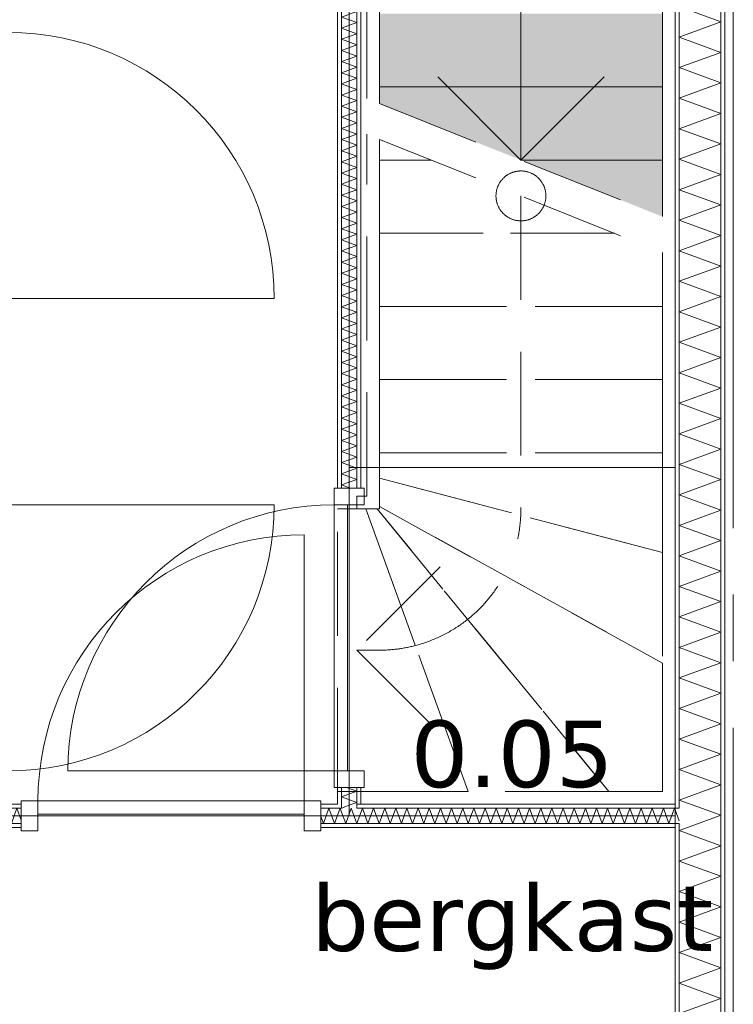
# Model space of a CAD drawing. Header units: millimetres. Extents: x -14925 to 266687, y -3550 to 35834.
# Tile 176 of 244: x 127730 to 129874, y 12319 to 15278. Entities that reach past the tile are written whole.
import ezdxf
from ezdxf.enums import TextEntityAlignment as Align

# ---------------------------------------------------------------- set-up
doc = ezdxf.new("R2010")
doc.units = ezdxf.units.MM
doc.header["$MEASUREMENT"] = 0
doc.linetypes.add('B0204', pattern=[2600, 2000, -200, 200, -200])
doc.linetypes.add('B0701', pattern=[468.239987, 311.999989, -156.239998])
for name, color, linetype in [('24 Trappen', 7, 'Continuous'), ('24 Trappen Afdek-arcering', 7, 'Continuous'), ('A Stramien', 7, 'Continuous'), ('New_22 C Binnenwanden', 7, 'Continuous'), ('New_22 C Binnenwanden Deuren', 7, 'Continuous'), ('New_22 C Binnenwanden Doorsnede-arcering', 7, 'Continuous'), ('New_22 C Binnenwanden Laagscheidingslijnen', 7, 'Continuous'), ('New_Z Gebruiksopp', 7, 'Continuous'), ('New_Z Gebruiksopp Zone omranding', 7, 'Continuous'), ('New_Z Gebruiksopp Zone tekst', 7, 'Continuous'), ('Tekst_dim 1_ 100 .DO', 7, 'Continuous')]:
    doc.layers.add(name, color=color, linetype=linetype)
doc.styles.add('GENERATED_STYLE_1', font='verdana.ttf')
doc.styles.add('GENERATED_STYLE_2', font='verdana.ttf')
doc.dimstyles.new('GENERATED_STYLE__2', dxfattribs={"dimtxt": 400, "dimasz": 380, "dimexe": 0.18, "dimexo": 0.0625, "dimgap": 0, "dimtad": 1, "dimtih": 1, "dimtoh": 1, "dimdec": 0, "dimzin": 0, "dimdsep": 46, "dimtxsty": 'GENERATED_STYLE_2', "dimblk": 'ARROWHEAD_7', "dimblk1": 'ARROWHEAD_7', "dimblk2": 'ARROWHEAD_7', "dimcen": 0.09, "dimse1": 1, "dimse2": 1, "dimclrd": 9, "dimclre": 9, "dimclrt": 9, "dimadec": 1, "dimazin": 0, "dimtfac": 1, "dimtdec": 4, "dimtmove": 0, "dimatfit": 3, "dimfxl": 1, "dimtolj": 1, "dimtzin": 0, "dimarcsym": 0})
pattern_1 = [(270, (120873.91, 0), (100, 0), [])]
pattern_2 = [(0, (120873.91, 0), (0, 100), [])]
pattern_3 = [(90, (120873.91, 0), (-100, 0), [])]

# ---------------------------------------------------------------- blocks, each defined once
blk = doc.blocks.new('bergkast_0.05_150_1', base_point=(129209.4, 13304.3))
at = {"layer": 'New_Z Gebruiksopp Zone tekst', "color": 2, "lineweight": 0}
for tag, style, p in [('DUMMY_941', 'GENERATED_STYLE_1', (129209.4, 13242.2)), ('DUMMY_942', 'GENERATED_STYLE_2', (129209.4, 12745))]:
    blk.add_attdef(tag, text='', height=200, dxfattribs=dict(at, style=style)).set_placement(p, align=Align.TOP_LEFT)
for tag, style, p in [('ROOM_NUMBER', 'GENERATED_STYLE_1', (129209.4, 13171.5)), ('ROOM_NAME', 'GENERATED_STYLE_2', (129209.4, 12679.2))]:
    blk.add_attdef(tag, text='', height=200, dxfattribs=dict(at, style=style)).set_placement(p, align=Align.TOP_CENTER)
blk = doc.blocks.new('Stair_22_1', base_point=(120873.9, 0))
at = {"layer": '24 Trappen Afdek-arcering', "linetype": 'Continuous', "lineweight": 0, "true_color": 0xffffff}
for points in [[(128810.9, 15296.1), (128810.9, 15076.1), (129660.9, 15076.1), (129660.9, 15296.1)], [(128810.9, 15076.1), (128810.9, 15026.1), (129235.9, 14856.1), (129660.9, 14856.1), (129660.9, 15076.1)], [(129235.9, 14856.1), (129660.9, 14686.1), (129660.9, 14856.1)]]:
    blk.add_hatch(color=7, dxfattribs=at).paths.add_polyline_path(points)
at = {"layer": '24 Trappen', "color": 9, "linetype": 'Continuous', "lineweight": 0}
for p, q in [((129698.9, 16296), (129698.9, 14670.9)), ((129660.9, 14686.1), (129660.9, 16258)), ((128810.9, 15408), (128810.9, 15026.1)), ((129235.9, 15408), (129235.9, 14856.1)), ((128772.9, 15041.3), (128772.9, 15370)), ((128810.9, 15076.1), (128810.9, 15296.1)), ((129660.9, 15296.1), (129660.9, 15076.1)), ((128985.9, 15106.1), (129235.9, 14856.1)), ((129235.9, 14856.1), (129485.9, 15106.1)), ((129660.9, 15076.1), (128810.9, 15076.1)), ((128810.9, 15076.1), (129660.9, 15076.1)), ((128810.9, 15026.1), (128810.9, 15076.1)), ((129660.9, 15076.1), (129660.9, 14856.1)), ((129660.9, 14856.1), (129235.9, 14856.1)), ((129235.9, 14856.1), (129660.9, 14856.1)), ((129660.9, 14856.1), (129660.9, 14686.1))]:
    blk.add_line(p, q, dxfattribs=at)
at = {"layer": '24 Trappen', "color": 9, "linetype": 'B0701', "lineweight": 0}
for p, q in [((128810.9, 15026.1), (129660.9, 14686.1)), ((128772.9, 13846), (128772.9, 14933.6)), ((128810.9, 14918.4), (128810.9, 13808)), ((128810.9, 14856.1), (128810.9, 14918.4)), ((128810.9, 14918.4), (129660.9, 14578.4)), ((128966.7, 14856.1), (128810.9, 14856.1)), ((128810.9, 14856.1), (128966.7, 14856.1)), ((128810.9, 14636.1), (128810.9, 14856.1)), ((129235.9, 14748.4), (129235.9, 13808)), ((129516.7, 14636.1), (128810.9, 14636.1)), ((128810.9, 14636.1), (129516.7, 14636.1)), ((128810.9, 14416.1), (128810.9, 14636.1)), ((129660.9, 12958), (129660.9, 14578.4)), ((129660.9, 14578.4), (129660.9, 14416.1)), ((129698.9, 14563.2), (129698.9, 12920)), ((129660.9, 14416.1), (128810.9, 14416.1)), ((128810.9, 14416.1), (129660.9, 14416.1)), ((128810.9, 14196.1), (128810.9, 14416.1)), ((129660.9, 14416.1), (129660.9, 14196.1)), ((129660.9, 14196.1), (128810.9, 14196.1)), ((128810.9, 14196.1), (129660.9, 14196.1)), ((128810.9, 13976.1), (128810.9, 14196.1)), ((129660.9, 14196.1), (129660.9, 13976.1)), ((129660.9, 13976.1), (128810.9, 13976.1)), ((128810.9, 13899.8), (128810.9, 13976.1)), ((128810.9, 13976.1), (129660.9, 13976.1)), ((129660.9, 13976.1), (129660.9, 13676.8)), ((129660.9, 13676.8), (128810.9, 13899.8)), ((128810.9, 13899.8), (129660.9, 13676.8)), ((128810.9, 13815.1), (128810.9, 13899.8)), ((128742.9, 13808), (128742.9, 13846)), ((128742.9, 13846), (128772.9, 13846)), ((128684.9, 12958), (128684.9, 13808)), ((128684.9, 13808), (128742.9, 13808)), ((128810.9, 13808), (128742.9, 13808)), ((128742.9, 13808), (128769.8, 13808)), ((128769.8, 13808), (128803.8, 13808)), ((129076.9, 12958), (128769.8, 13808)), ((128769.8, 13808), (129076.9, 12958)), ((128803.8, 13808), (128810.9, 13808)), ((129500.1, 12958), (128803.8, 13808)), ((128803.8, 13808), (129500.1, 12958)), ((129660.9, 13344.4), (128810.9, 13815.1)), ((128810.9, 13808), (128810.9, 13815.1)), ((128810.9, 13815.1), (129660.9, 13344.4)), ((129660.9, 13676.8), (129660.9, 13344.4)), ((128992.9, 13633), (128742.9, 13383)), ((128810.9, 13383), (128742.9, 13383)), ((128742.9, 13383), (128992.9, 13133)), ((129660.9, 13344.4), (129660.9, 12958)), ((128742.9, 12958), (128684.9, 12958)), ((128742.9, 12920), (128742.9, 12958)), ((128742.9, 12958), (129660.9, 12958)), ((129076.9, 12958), (128742.9, 12958)), ((129500.1, 12958), (129076.9, 12958)), ((129660.9, 12958), (129500.1, 12958)), ((129698.9, 12920), (128742.9, 12920))]:
    blk.add_line(p, q, dxfattribs=at)
for centre, radius, start, end in [((129235.9, 14748.4), 75, 0, 180), ((129235.9, 14748.4), 75, 180, 0), ((128810.9, 13808), 425, 284.6456, 0), ((128810.9, 13808), 425, 270, 284.6456)]:
    blk.add_arc(centre, radius, start, end, dxfattribs=at)
blk = doc.blocks.new('D1 bl 26[122]_1', base_point=(120873.9, 0))
at = {"layer": 'New_22 C Binnenwanden Deuren', "color": 7, "linetype": 'Continuous', "lineweight": 0}
for p, q in [((127604.9, 15290), (127604.9, 15240)), ((127694.9, 15290), (127604.9, 15290)), ((127614.9, 15290), (127626.9, 15290)), ((127626.9, 15290), (127672.9, 15290)), ((127672.9, 15290), (127684.9, 15290)), ((127694.9, 15240), (127694.9, 15290)), ((127604.9, 15240), (127694.9, 15240)), ((127654.9, 14440), (127654.9, 15240)), ((127654.9, 15240), (127694.9, 15240)), ((127694.9, 15240), (127694.9, 14440)), ((127694.9, 14440), (127604.9, 14440)), ((127604.9, 14440), (127604.9, 14390)), ((127694.9, 14440), (127654.9, 14440)), ((127694.9, 14440), (128494.9, 14440)), ((127694.9, 14390), (127694.9, 14440)), ((127604.9, 14390), (127694.9, 14390)), ((127614.9, 14390), (127626.9, 14390)), ((127626.9, 14390), (127672.9, 14390)), ((127672.9, 14390), (127684.9, 14390))]:
    blk.add_line(p, q, dxfattribs=at)
blk.add_arc((127694.9, 14440), 800, 0, 90, dxfattribs=at)
blk = doc.blocks.new('D1 bl 26[123]_1', base_point=(120873.9, 0))
at = {"layer": 'New_22 C Binnenwanden Deuren', "color": 7, "linetype": 'Continuous', "lineweight": 0}
for p, q in [((127604.9, 13820), (127604.9, 13870)), ((127604.9, 13870), (127694.9, 13870)), ((127614.9, 13870), (127626.9, 13870)), ((127626.9, 13870), (127672.9, 13870)), ((127672.9, 13870), (127684.9, 13870)), ((127694.9, 13870), (127694.9, 13820)), ((127694.9, 13820), (127604.9, 13820)), ((127694.9, 13820), (127654.9, 13820)), ((127654.9, 13820), (127654.9, 13020)), ((127694.9, 13820), (128494.9, 13820)), ((127694.9, 13020), (127694.9, 13820)), ((127604.9, 12970), (127604.9, 13020)), ((127604.9, 13020), (127694.9, 13020)), ((127654.9, 13020), (127694.9, 13020)), ((127694.9, 13020), (127694.9, 12970)), ((127694.9, 12970), (127604.9, 12970)), ((127614.9, 12970), (127626.9, 12970)), ((127626.9, 12970), (127672.9, 12970)), ((127672.9, 12970), (127684.9, 12970))]:
    blk.add_line(p, q, dxfattribs=at)
blk.add_arc((127694.9, 13820), 800, 270, 0, dxfattribs=at)
blk = doc.blocks.new('Wall_361_1', base_point=(127649.9, 17600))
at = {"layer": 'New_22 C Binnenwanden Deuren', "color": 7, "linetype": 'Continuous', "lineweight": 0}
for name in ['D1 bl 26[122]_1', 'D1 bl 26[123]_1']:
    blk.add_blockref(name, (120873.9, 0), dxfattribs=at)
blk = doc.blocks.new('*X2474', base_point=(120873.9, 0))
at = {"layer": 'New_22 C Binnenwanden Doorsnede-arcering', "color": 7, "linetype": 'Continuous', "lineweight": 0}
for p, q in [((129710.9, 15317.3), (129836.9, 15271.5)), ((129710.9, 15225.6), (129836.9, 15271.5)), ((129710.9, 15225.6), (129836.9, 15179.7)), ((129710.9, 15133.9), (129836.9, 15179.7)), ((129710.9, 15133.9), (129836.9, 15088)), ((129710.9, 15042.2), (129836.9, 15088)), ((129710.9, 15042.2), (129836.9, 14996.3)), ((129710.9, 14950.4), (129836.9, 14996.3)), ((129710.9, 14950.4), (129836.9, 14904.6)), ((129710.9, 14858.7), (129836.9, 14904.6)), ((129710.9, 14858.7), (129836.9, 14812.9)), ((129710.9, 14767), (129836.9, 14812.9)), ((129710.9, 14767), (129836.9, 14721.1)), ((129710.9, 14675.3), (129836.9, 14721.1)), ((129710.9, 14675.3), (129836.9, 14629.4)), ((129710.9, 14583.6), (129836.9, 14629.4)), ((129710.9, 14583.6), (129836.9, 14537.7)), ((129710.9, 14491.8), (129836.9, 14537.7)), ((129710.9, 14491.8), (129836.9, 14446)), ((129710.9, 14400.1), (129836.9, 14446)), ((129710.9, 14400.1), (129836.9, 14354.3)), ((129710.9, 14308.4), (129836.9, 14354.3)), ((129710.9, 14308.4), (129836.9, 14262.5)), ((129710.9, 14216.7), (129836.9, 14262.5)), ((129710.9, 14216.7), (129836.9, 14170.8)), ((129710.9, 14125), (129836.9, 14170.8)), ((129710.9, 14125), (129836.9, 14079.1)), ((129710.9, 14033.2), (129836.9, 14079.1)), ((129710.9, 14033.2), (129836.9, 13987.4)), ((129710.9, 13941.5), (129836.9, 13987.4)), ((129710.9, 13941.5), (129836.9, 13895.7)), ((129710.9, 13849.8), (129836.9, 13895.7)), ((129710.9, 13849.8), (129836.9, 13803.9)), ((129710.9, 13758.1), (129836.9, 13803.9)), ((129710.9, 13758.1), (129836.9, 13712.2)), ((129710.9, 13666.4), (129836.9, 13712.2)), ((129710.9, 13666.4), (129836.9, 13620.5)), ((129710.9, 13574.6), (129836.9, 13620.5)), ((129710.9, 13574.6), (129836.9, 13528.8)), ((129710.9, 13482.9), (129836.9, 13528.8)), ((129710.9, 13482.9), (129836.9, 13437.1)), ((129710.9, 13391.2), (129836.9, 13437.1)), ((129710.9, 13391.2), (129836.9, 13345.3)), ((129710.9, 13299.5), (129836.9, 13345.3)), ((129710.9, 13299.5), (129836.9, 13253.6)), ((129710.9, 13207.8), (129836.9, 13253.6)), ((129710.9, 13207.8), (129836.9, 13161.9)), ((129710.9, 13116), (129836.9, 13161.9)), ((129710.9, 13116), (129836.9, 13070.2)), ((129710.9, 13024.3), (129836.9, 13070.2)), ((129710.9, 13024.3), (129836.9, 12978.5)), ((129710.9, 12932.6), (129836.9, 12978.5)), ((129710.9, 12932.6), (129778.5, 12908))]:
    blk.add_line(p, q, dxfattribs=at)
blk = doc.blocks.new('*X2475', base_point=(120873.9, 0))
at = {"layer": 'New_22 C Binnenwanden Doorsnede-arcering', "color": 7, "linetype": 'Continuous', "lineweight": 0}
for p in [(129778.5, 12908), (129769, 12862)]:
    blk.add_line(p, (129836.9, 12886.7), dxfattribs=at)
blk = doc.blocks.new('*X2476', base_point=(120873.9, 0))
at = {"layer": 'New_22 C Binnenwanden Doorsnede-arcering', "color": 7, "linetype": 'Continuous', "lineweight": 0}
for p, q in [((129710.9, 12840.9), (129769, 12862)), ((129710.9, 12840.9), (129836.9, 12795)), ((129710.9, 12749.1), (129836.9, 12795)), ((129710.9, 12749.1), (129836.9, 12703.3)), ((129710.9, 12657.4), (129836.9, 12703.3)), ((129710.9, 12657.4), (129836.9, 12611.6)), ((129710.9, 12565.7), (129836.9, 12611.6)), ((129710.9, 12565.7), (129836.9, 12519.8)), ((129710.9, 12474), (129836.9, 12519.8)), ((129710.9, 12474), (129836.9, 12428.1)), ((129710.9, 12382.3), (129836.9, 12428.1)), ((129710.9, 12382.3), (129836.9, 12336.4)), ((129710.9, 12290.5), (129836.9, 12336.4)), ((129710.9, 12290.5), (129836.9, 12244.7)), ((129710.9, 12198.8), (129836.9, 12244.7)), ((129710.9, 12198.8), (129836.9, 12153)), ((129710.9, 12107.1), (129836.9, 12153)), ((129710.9, 12107.1), (129836.9, 12061.2)), ((129710.9, 12015.4), (129836.9, 12061.2)), ((129710.9, 12015.4), (129836.9, 11969.5)), ((129710.9, 11923.7), (129836.9, 11969.5)), ((129710.9, 11923.7), (129836.9, 11877.8)), ((129710.9, 11831.9), (129836.9, 11877.8)), ((129710.9, 11831.9), (129836.9, 11786.1)), ((129710.9, 11740.2), (129836.9, 11786.1)), ((129710.9, 11740.2), (129836.9, 11694.4)), ((129710.9, 11648.5), (129836.9, 11694.4)), ((129710.9, 11648.5), (129836.9, 11602.6)), ((129710.9, 11556.8), (129836.9, 11602.6)), ((129710.9, 11556.8), (129836.9, 11510.9)), ((129710.9, 11465.1), (129836.9, 11510.9)), ((129710.9, 11465.1), (129836.9, 11419.2)), ((129710.9, 11373.3), (129836.9, 11419.2)), ((129710.9, 11373.3), (129836.9, 11327.5)), ((129710.9, 11281.6), (129836.9, 11327.5)), ((129710.9, 11281.6), (129836.9, 11235.8)), ((129710.9, 11189.9), (129836.9, 11235.8)), ((129710.9, 11189.9), (129836.9, 11144)), ((129779.1, 11123), (129836.9, 11144))]:
    blk.add_line(p, q, dxfattribs=at)
blk = doc.blocks.new('Wall_367_1', base_point=(129698.9, 17600))
at = {"layer": 'New_22 C Binnenwanden Doorsnede-arcering', "linetype": 'Continuous', "lineweight": 0, "true_color": 0x000000}
h = blk.add_hatch(dxfattribs=at)
h.set_pattern_fill('325_Houtachtig_plaatmate_E0', color=18, style=0, pattern_type=2)
h.set_pattern_definition(pattern_1)
h.paths.add_polyline_path([(129848.9, 10827), (129848.9, 17923), (129836.9, 17923), (129836.9, 10827)])
h = blk.add_hatch(dxfattribs=at)
h.set_pattern_fill('325_Houtachtig_plaatmate_E0', color=18, style=0, pattern_type=2)
h.set_pattern_definition(pattern_1)
h.paths.add_polyline_path([(129710.9, 12920), (129710.9, 16296), (129698.9, 16296), (129698.9, 12920)])
h = blk.add_hatch(dxfattribs=at)
h.set_pattern_fill('325_Houtachtig_plaatmate_E0', color=18, style=0, pattern_type=2)
h.set_pattern_definition(pattern_1)
h.paths.add_polyline_path([(129710.9, 12908), (129710.9, 12920), (129698.9, 12920), (129698.9, 12908)])
h = blk.add_hatch(dxfattribs=at)
h.set_pattern_fill('325_Houtachtig_plaatmate_E0', color=18, style=0, pattern_type=2)
h.set_pattern_definition(pattern_1)
h.paths.add_polyline_path([(129710.9, 12850), (129710.9, 12862), (129698.9, 12862), (129698.9, 12850)])
h = blk.add_hatch(dxfattribs=at)
h.set_pattern_fill('325_Houtachtig_plaatmate_E0', color=18, style=0, pattern_type=2)
h.set_pattern_definition(pattern_1)
h.paths.add_polyline_path([(129710.9, 11138), (129710.9, 12850), (129698.9, 12850), (129698.9, 11150), (129703.4, 11138)])
at = {"layer": 'New_22 C Binnenwanden', "color": 1, "linetype": 'Continuous', "lineweight": 0, "flags": 128}
for points in [[(129848.9, 10827), (129848.9, 17923)], [(129698.9, 16296), (129698.9, 12920)], [(129698.9, 12850), (129698.9, 11150)]]:
    blk.add_lwpolyline(points, dxfattribs=at)
at = {"layer": 'New_22 C Binnenwanden Laagscheidingslijnen', "color": 1, "linetype": 'Continuous', "lineweight": 0}
for p, q in [((129836.9, 17627), (129836.9, 11123)), ((129710.9, 16308), (129710.9, 12908)), ((129710.9, 12908), (129698.9, 12908)), ((129698.9, 12862), (129710.9, 12862)), ((129710.9, 12862), (129710.9, 11138))]:
    blk.add_line(p, q, dxfattribs=at)
at = {"layer": 'New_22 C Binnenwanden', "color": 1, "lineweight": 0}
for name in ['*X2474', '*X2475', '*X2476']:
    blk.add_blockref(name, (120873.9, 0), dxfattribs=at)
blk = doc.blocks.new('*X2610', base_point=(120873.9, 0))
at = {"layer": 'New_22 C Binnenwanden Doorsnede-arcering', "color": 7, "linetype": 'Continuous', "lineweight": 0}
blk.add_line((129710.9, 12870.5), (129698.9, 12903.5), dxfattribs=at)
blk = doc.blocks.new('*X2615', base_point=(120873.9, 0))
at = {"layer": 'New_22 C Binnenwanden Doorsnede-arcering', "color": 7, "linetype": 'Continuous', "lineweight": 0}
for p, q in [((127672.9, 12866.1), (127688.2, 12908)), ((127704.9, 12862), (127688.2, 12908)), ((127704.9, 12862), (127721.6, 12908)), ((127734.9, 12871.6), (127721.6, 12908))]:
    blk.add_line(p, q, dxfattribs=at)
blk = doc.blocks.new('*X2616', base_point=(120873.9, 0))
at = {"layer": 'New_22 C Binnenwanden Doorsnede-arcering', "color": 7, "linetype": 'Continuous', "lineweight": 0}
for p, q in [((128642.5, 12862), (128659.2, 12908)), ((128676, 12862), (128659.2, 12908)), ((128676, 12862), (128692.7, 12908)), ((128696.9, 12896.5), (128692.7, 12908)), ((128642.5, 12862), (128634.9, 12882.8))]:
    blk.add_line(p, q, dxfattribs=at)
blk = doc.blocks.new('*X2617', base_point=(120873.9, 0))
at = {"layer": 'New_22 C Binnenwanden Doorsnede-arcering', "color": 7, "linetype": 'Continuous', "lineweight": 0}
for p, q in [((128709.5, 12862), (128726.2, 12908)), ((128742.9, 12862.1), (128726.2, 12908)), ((128709.5, 12862), (128696.9, 12896.5))]:
    blk.add_line(p, q, dxfattribs=at)
blk = doc.blocks.new('*X2618', base_point=(120873.9, 0))
at = {"layer": 'New_22 C Binnenwanden Doorsnede-arcering', "color": 7, "linetype": 'Continuous', "lineweight": 0}
for p, q in [((128742.9, 12862), (128759.7, 12908)), ((128776.4, 12862), (128759.7, 12908)), ((128776.4, 12862), (128793.2, 12908)), ((128809.9, 12862), (128793.2, 12908)), ((128809.9, 12862), (128826.7, 12908)), ((128843.4, 12862), (128826.7, 12908)), ((128843.4, 12862), (128860.1, 12908)), ((128876.9, 12862), (128860.1, 12908)), ((128876.9, 12862), (128893.6, 12908)), ((128910.4, 12862), (128893.6, 12908)), ((128910.4, 12862), (128927.1, 12908)), ((128943.9, 12862), (128927.1, 12908)), ((128943.9, 12862), (128960.6, 12908)), ((128977.3, 12862), (128960.6, 12908)), ((128977.3, 12862), (128994.1, 12908)), ((129010.8, 12862), (128994.1, 12908)), ((129010.8, 12862), (129027.6, 12908)), ((129044.3, 12862), (129027.6, 12908)), ((129044.3, 12862), (129061.1, 12908)), ((129077.8, 12862), (129061.1, 12908)), ((129077.8, 12862), (129094.5, 12908)), ((129111.3, 12862), (129094.5, 12908)), ((129111.3, 12862), (129128, 12908)), ((129144.8, 12862), (129128, 12908)), ((129144.8, 12862), (129161.5, 12908)), ((129178.3, 12862), (129161.5, 12908)), ((129178.3, 12862), (129195, 12908)), ((129211.7, 12862), (129195, 12908)), ((129211.7, 12862), (129228.5, 12908)), ((129245.2, 12862), (129228.5, 12908)), ((129245.2, 12862), (129262, 12908)), ((129278.7, 12862), (129262, 12908)), ((129278.7, 12862), (129295.5, 12908)), ((129312.2, 12862), (129295.5, 12908)), ((129312.2, 12862), (129328.9, 12908)), ((129345.7, 12862), (129328.9, 12908)), ((129345.7, 12862), (129362.4, 12908)), ((129379.2, 12862), (129362.4, 12908)), ((129379.2, 12862), (129395.9, 12908)), ((129412.7, 12862), (129395.9, 12908)), ((129412.7, 12862), (129429.4, 12908)), ((129446.1, 12862), (129429.4, 12908)), ((129446.1, 12862), (129462.9, 12908)), ((129479.6, 12862), (129462.9, 12908)), ((129479.6, 12862), (129496.4, 12908)), ((129513.1, 12862), (129496.4, 12908)), ((129513.1, 12862), (129529.8, 12908)), ((129546.6, 12862), (129529.8, 12908)), ((129546.6, 12862), (129563.3, 12908)), ((129580.1, 12862), (129563.3, 12908)), ((129580.1, 12862), (129596.8, 12908)), ((129613.6, 12862), (129596.8, 12908)), ((129613.6, 12862), (129630.3, 12908)), ((129647, 12862), (129630.3, 12908)), ((129647, 12862), (129663.8, 12908)), ((129680.5, 12862), (129663.8, 12908)), ((129680.5, 12862), (129697.3, 12908)), ((129698.9, 12903.5), (129697.3, 12908)), ((128742.9, 12862), (128742.9, 12862.1))]:
    blk.add_line(p, q, dxfattribs=at)
blk = doc.blocks.new('D1 bl 26[139]_1', base_point=(120873.9, 0))
at = {"layer": 'New_22 C Binnenwanden Deuren', "color": 7, "linetype": 'Continuous', "lineweight": 0}
for p, q in [((128584.9, 12930), (128584.9, 13730)), ((127784.9, 12930), (127734.9, 12930)), ((127734.9, 12930), (127734.9, 12840)), ((127734.9, 12920), (127734.9, 12908)), ((127734.9, 12908), (127734.9, 12862)), ((127784.9, 12840), (127784.9, 12930)), ((127784.9, 12930), (128584.9, 12930)), ((127784.9, 12890), (127784.9, 12930)), ((128634.9, 12930), (128584.9, 12930)), ((128584.9, 12930), (128584.9, 12840)), ((128584.9, 12930), (128584.9, 12890)), ((128634.9, 12840), (128634.9, 12930)), ((128634.9, 12920), (128634.9, 12908)), ((128634.9, 12908), (128634.9, 12862)), ((128584.9, 12890), (127784.9, 12890)), ((127734.9, 12862), (127734.9, 12850)), ((128634.9, 12862), (128634.9, 12850)), ((127734.9, 12840), (127784.9, 12840)), ((128584.9, 12840), (128634.9, 12840))]:
    blk.add_line(p, q, dxfattribs=at)
blk.add_arc((128584.9, 12930), 800, 90, 180, dxfattribs=at)
blk = doc.blocks.new('Wall_392_1', base_point=(125548.9, 12885))
at = {"layer": 'New_22 C Binnenwanden Doorsnede-arcering', "linetype": 'Continuous', "lineweight": 0, "true_color": 0x000000}
h = blk.add_hatch(dxfattribs=at)
h.set_pattern_fill('325_Houtachtig_plaatmate_E0', color=18, style=0, pattern_type=2)
h.set_pattern_definition(pattern_2)
h.paths.add_polyline_path([(127684.9, 12920), (127684.9, 12908), (127734.9, 12908), (127734.9, 12920)])
h = blk.add_hatch(dxfattribs=at)
h.set_pattern_fill('325_Houtachtig_plaatmate_E0', color=18, style=0, pattern_type=2)
h.set_pattern_definition(pattern_2)
h.paths.add_polyline_path([(128634.9, 12908), (128684.9, 12908), (128684.9, 12920), (128634.9, 12920)])
h = blk.add_hatch(dxfattribs=at)
h.set_pattern_fill('325_Houtachtig_plaatmate_E0', color=18, style=0, pattern_type=2)
h.set_pattern_definition(pattern_2)
h.paths.add_polyline_path([(128696.9, 12920), (128684.9, 12920), (128684.9, 12908), (128696.9, 12908)])
h = blk.add_hatch(dxfattribs=at)
h.set_pattern_fill('325_Houtachtig_plaatmate_E0', color=18, style=0, pattern_type=2)
h.set_pattern_definition(pattern_2)
h.paths.add_polyline_path([(128754.9, 12920), (128742.9, 12920), (128742.9, 12908), (128754.9, 12908)])
h = blk.add_hatch(dxfattribs=at)
h.set_pattern_fill('325_Houtachtig_plaatmate_E0', color=18, style=0, pattern_type=2)
h.set_pattern_definition(pattern_2)
h.paths.add_polyline_path([(128754.9, 12908), (129698.9, 12908), (129698.9, 12920), (128754.9, 12920)])
h = blk.add_hatch(dxfattribs=at)
h.set_pattern_fill('325_Houtachtig_plaatmate_E0', color=18, style=0, pattern_type=2)
h.set_pattern_definition(pattern_2)
h.paths.add_polyline_path([(127734.9, 12862), (125548.9, 12862), (125548.9, 12850), (127734.9, 12850)])
h = blk.add_hatch(dxfattribs=at)
h.set_pattern_fill('325_Houtachtig_plaatmate_E0', color=18, style=0, pattern_type=2)
h.set_pattern_definition(pattern_2)
h.paths.add_polyline_path([(129698.9, 12862), (128634.9, 12862), (128634.9, 12850), (129698.9, 12850)])
at = {"layer": 'New_22 C Binnenwanden', "color": 1, "linetype": 'Continuous', "lineweight": 0}
for p, q in [((127734.9, 12920), (127734.9, 12908)), ((127734.9, 12908), (127734.9, 12862)), ((128634.9, 12920), (128634.9, 12908)), ((128634.9, 12908), (128634.9, 12862)), ((127734.9, 12862), (127734.9, 12850)), ((128634.9, 12862), (128634.9, 12850))]:
    blk.add_line(p, q, dxfattribs=at)
at = {"layer": 'New_22 C Binnenwanden', "color": 1, "linetype": 'Continuous', "lineweight": 0, "flags": 128}
for points in [[(127734.9, 12920), (127684.9, 12920)], [(128684.9, 12920), (128634.9, 12920)], [(129698.9, 12920), (128754.9, 12920)], [(125548.9, 12850), (127734.9, 12850)], [(128634.9, 12850), (129698.9, 12850)]]:
    blk.add_lwpolyline(points, dxfattribs=at)
at = {"layer": 'New_22 C Binnenwanden Laagscheidingslijnen', "color": 1, "linetype": 'Continuous', "lineweight": 0}
for p, q in [((127684.9, 12908), (127734.9, 12908)), ((128634.9, 12908), (128684.9, 12908)), ((128684.9, 12908), (128696.9, 12908)), ((128696.9, 12920), (128696.9, 12908)), ((128742.9, 12908), (128742.9, 12920)), ((128742.9, 12908), (128754.9, 12908)), ((128754.9, 12908), (129698.9, 12908)), ((129710.9, 12908), (129698.9, 12908)), ((127672.9, 12862), (127734.9, 12862)), ((128634.9, 12862), (128696.9, 12862)), ((128696.9, 12862), (128742.9, 12862)), ((128742.9, 12862), (129698.9, 12862)), ((129698.9, 12862), (129710.9, 12862))]:
    blk.add_line(p, q, dxfattribs=at)
at = {"layer": 'New_22 C Binnenwanden', "color": 1, "lineweight": 0}
for name in ['*X2615', '*X2616', '*X2617', '*X2618', '*X2610']:
    blk.add_blockref(name, (120873.9, 0), dxfattribs=at)
at = {"layer": 'New_22 C Binnenwanden Deuren', "color": 7, "linetype": 'Continuous', "lineweight": 0}
blk.add_blockref('D1 bl 26[139]_1', (120873.9, 0), dxfattribs=at)
blk = doc.blocks.new('*X2621', base_point=(120873.9, 0))
at = {"layer": 'New_22 C Binnenwanden Doorsnede-arcering', "color": 7, "linetype": 'Continuous', "lineweight": 0}
for p in [(128728.3, 12920), (128698.5, 12908)]:
    blk.add_line(p, (128696.9, 12908.6), dxfattribs=at)
blk = doc.blocks.new('*X2622', base_point=(120873.9, 0))
at = {"layer": 'New_22 C Binnenwanden Doorsnede-arcering', "color": 7, "linetype": 'Continuous', "lineweight": 0}
for p, q in [((128742.9, 12958.8), (128712.1, 12970)), ((128742.9, 12958.8), (128696.9, 12942.1)), ((128742.9, 12925.3), (128696.9, 12942.1)), ((128742.9, 12925.3), (128728.3, 12920))]:
    blk.add_line(p, q, dxfattribs=at)
blk = doc.blocks.new('*X2623', base_point=(120873.9, 0))
at = {"layer": 'New_22 C Binnenwanden Doorsnede-arcering', "color": 7, "linetype": 'Continuous', "lineweight": 0}
for p, q in [((128742.9, 15369.7), (128696.9, 15353)), ((128742.9, 15369.7), (128742.2, 15370)), ((128742.9, 15336.2), (128696.9, 15353)), ((128742.9, 15336.2), (128696.9, 15319.5)), ((128742.9, 15302.8), (128696.9, 15319.5)), ((128742.9, 15302.8), (128696.9, 15286)), ((128742.9, 15269.3), (128696.9, 15286)), ((128742.9, 15269.3), (128696.9, 15252.5)), ((128742.9, 15235.8), (128696.9, 15252.5)), ((128742.9, 15235.8), (128696.9, 15219.1)), ((128742.9, 15202.3), (128696.9, 15219.1)), ((128742.9, 15202.3), (128696.9, 15185.6)), ((128742.9, 15168.8), (128696.9, 15185.6)), ((128742.9, 15168.8), (128696.9, 15152.1)), ((128742.9, 15135.3), (128696.9, 15152.1)), ((128742.9, 15135.3), (128696.9, 15118.6)), ((128742.9, 15101.9), (128696.9, 15118.6)), ((128742.9, 15101.9), (128696.9, 15085.1)), ((128742.9, 15068.4), (128696.9, 15085.1)), ((128742.9, 15068.4), (128696.9, 15051.6)), ((128742.9, 15034.9), (128696.9, 15051.6)), ((128742.9, 15034.9), (128696.9, 15018.1)), ((128742.9, 15001.4), (128696.9, 15018.1)), ((128742.9, 15001.4), (128696.9, 14984.7)), ((128742.9, 14967.9), (128696.9, 14984.7)), ((128742.9, 14967.9), (128696.9, 14951.2)), ((128742.9, 14934.4), (128696.9, 14951.2)), ((128742.9, 14934.4), (128696.9, 14917.7)), ((128742.9, 14900.9), (128696.9, 14917.7)), ((128742.9, 14900.9), (128696.9, 14884.2)), ((128742.9, 14867.5), (128696.9, 14884.2)), ((128742.9, 14867.5), (128696.9, 14850.7)), ((128742.9, 14834), (128696.9, 14850.7)), ((128742.9, 14834), (128696.9, 14817.2)), ((128742.9, 14800.5), (128696.9, 14817.2)), ((128742.9, 14800.5), (128696.9, 14783.7)), ((128742.9, 14767), (128696.9, 14783.7)), ((128742.9, 14767), (128696.9, 14750.3)), ((128742.9, 14733.5), (128696.9, 14750.3)), ((128742.9, 14733.5), (128696.9, 14716.8)), ((128742.9, 14700), (128696.9, 14716.8)), ((128742.9, 14700), (128696.9, 14683.3)), ((128742.9, 14666.5), (128696.9, 14683.3)), ((128742.9, 14666.5), (128696.9, 14649.8)), ((128742.9, 14633.1), (128696.9, 14649.8)), ((128742.9, 14633.1), (128696.9, 14616.3)), ((128742.9, 14599.6), (128696.9, 14616.3)), ((128742.9, 14599.6), (128696.9, 14582.8)), ((128742.9, 14566.1), (128696.9, 14582.8)), ((128742.9, 14566.1), (128696.9, 14549.3)), ((128742.9, 14532.6), (128696.9, 14549.3)), ((128742.9, 14532.6), (128696.9, 14515.9)), ((128742.9, 14499.1), (128696.9, 14515.9)), ((128742.9, 14499.1), (128696.9, 14482.4)), ((128742.9, 14465.6), (128696.9, 14482.4)), ((128742.9, 14465.6), (128696.9, 14448.9)), ((128742.9, 14432.1), (128696.9, 14448.9)), ((128742.9, 14432.1), (128696.9, 14415.4)), ((128742.9, 14398.7), (128696.9, 14415.4)), ((128742.9, 14398.7), (128696.9, 14381.9)), ((128742.9, 14365.2), (128696.9, 14381.9)), ((128742.9, 14365.2), (128696.9, 14348.4)), ((128742.9, 14331.7), (128696.9, 14348.4)), ((128742.9, 14331.7), (128696.9, 14314.9)), ((128742.9, 14298.2), (128696.9, 14314.9)), ((128742.9, 14298.2), (128696.9, 14281.5)), ((128742.9, 14264.7), (128696.9, 14281.5)), ((128742.9, 14264.7), (128696.9, 14248)), ((128742.9, 14231.2), (128696.9, 14248)), ((128742.9, 14231.2), (128696.9, 14214.5)), ((128742.9, 14197.8), (128696.9, 14214.5)), ((128742.9, 14197.8), (128696.9, 14181)), ((128742.9, 14164.3), (128696.9, 14181)), ((128742.9, 14164.3), (128696.9, 14147.5)), ((128742.9, 14130.8), (128696.9, 14147.5)), ((128742.9, 14130.8), (128696.9, 14114)), ((128742.9, 14097.3), (128696.9, 14114)), ((128742.9, 14097.3), (128696.9, 14080.6)), ((128742.9, 14063.8), (128696.9, 14080.6)), ((128742.9, 14063.8), (128696.9, 14047.1)), ((128742.9, 14030.3), (128696.9, 14047.1)), ((128742.9, 14030.3), (128696.9, 14013.6)), ((128742.9, 13996.8), (128696.9, 14013.6)), ((128742.9, 13996.8), (128696.9, 13980.1)), ((128742.9, 13963.4), (128696.9, 13980.1)), ((128742.9, 13963.4), (128696.9, 13946.6)), ((128742.9, 13929.9), (128696.9, 13946.6)), ((128742.9, 13929.9), (128696.9, 13913.1)), ((128742.9, 13896.4), (128696.9, 13913.1)), ((128742.9, 13896.4), (128696.9, 13879.6)), ((128723.4, 13870), (128696.9, 13879.6))]:
    blk.add_line(p, q, dxfattribs=at)
blk = doc.blocks.new('D1 bl 26[140]_1', base_point=(120873.9, 0))
at = {"layer": 'New_22 C Binnenwanden Deuren', "color": 7, "linetype": 'Continuous', "lineweight": 0}
for p, q in [((128674.9, 13820), (128674.9, 13870)), ((128674.9, 13870), (128764.9, 13870)), ((128684.9, 13870), (128696.9, 13870)), ((128696.9, 13870), (128742.9, 13870)), ((128742.9, 13870), (128754.9, 13870)), ((128764.9, 13870), (128764.9, 13820)), ((128764.9, 13820), (128674.9, 13820)), ((128674.9, 13820), (128674.9, 13020)), ((128714.9, 13820), (128674.9, 13820)), ((128714.9, 13020), (128714.9, 13820)), ((128674.9, 13020), (127874.9, 13020)), ((128674.9, 12970), (128674.9, 13020)), ((128674.9, 13020), (128764.9, 13020)), ((128674.9, 13020), (128714.9, 13020)), ((128764.9, 13020), (128764.9, 12970)), ((128764.9, 12970), (128674.9, 12970)), ((128684.9, 12970), (128696.9, 12970)), ((128696.9, 12970), (128742.9, 12970)), ((128742.9, 12970), (128754.9, 12970))]:
    blk.add_line(p, q, dxfattribs=at)
blk.add_arc((128674.9, 13020), 800, 90, 180, dxfattribs=at)
blk = doc.blocks.new('Wall_393_1', base_point=(128719.9, 12885))
at = {"layer": 'New_22 C Binnenwanden Doorsnede-arcering', "linetype": 'Continuous', "lineweight": 0, "true_color": 0x000000}
h = blk.add_hatch(dxfattribs=at)
h.set_pattern_fill('325_Houtachtig_plaatmate_E0', color=18, style=0, pattern_type=2)
h.set_pattern_definition(pattern_3)
h.paths.add_polyline_path([(128696.9, 15370), (128684.9, 15370), (128684.9, 13870), (128696.9, 13870)])
h = blk.add_hatch(dxfattribs=at)
h.set_pattern_fill('325_Houtachtig_plaatmate_E0', color=18, style=0, pattern_type=2)
h.set_pattern_definition(pattern_3)
h.paths.add_polyline_path([(128742.9, 15370), (128742.9, 13870), (128754.9, 13870), (128754.9, 15370)])
h = blk.add_hatch(dxfattribs=at)
h.set_pattern_fill('325_Houtachtig_plaatmate_E0', color=18, style=0, pattern_type=2)
h.set_pattern_definition(pattern_3)
h.paths.add_polyline_path([(128684.9, 12920), (128696.9, 12920), (128696.9, 12970), (128684.9, 12970)])
h = blk.add_hatch(dxfattribs=at)
h.set_pattern_fill('325_Houtachtig_plaatmate_E0', color=18, style=0, pattern_type=2)
h.set_pattern_definition(pattern_3)
h.paths.add_polyline_path([(128742.9, 12920), (128754.9, 12920), (128754.9, 12970), (128742.9, 12970)])
at = {"layer": 'New_22 C Binnenwanden', "color": 1, "linetype": 'Continuous', "lineweight": 0}
for p, q in [((128684.9, 13870), (128696.9, 13870)), ((128696.9, 13870), (128742.9, 13870)), ((128742.9, 13870), (128754.9, 13870)), ((128684.9, 12970), (128696.9, 12970)), ((128696.9, 12970), (128742.9, 12970)), ((128742.9, 12970), (128754.9, 12970))]:
    blk.add_line(p, q, dxfattribs=at)
at = {"layer": 'New_22 C Binnenwanden', "color": 1, "linetype": 'Continuous', "lineweight": 0, "flags": 128}
for points in [[(128696.9, 15370), (128684.9, 15370)], [(128684.9, 15370), (128684.9, 13870)], [(128742.9, 15370), (128696.9, 15370)], [(128754.9, 15370), (128742.9, 15370)], [(128754.9, 13870), (128754.9, 15370)], [(128684.9, 12970), (128684.9, 12920)], [(128754.9, 12920), (128754.9, 12970)]]:
    blk.add_lwpolyline(points, dxfattribs=at)
at = {"layer": 'New_22 C Binnenwanden Laagscheidingslijnen', "color": 1, "linetype": 'Continuous', "lineweight": 0}
for p, q in [((128696.9, 13870), (128696.9, 15370)), ((128742.9, 13870), (128742.9, 15370)), ((128696.9, 12920), (128696.9, 12970)), ((128742.9, 12920), (128742.9, 12970)), ((128696.9, 12920), (128696.9, 12908)), ((128742.9, 12908), (128742.9, 12920))]:
    blk.add_line(p, q, dxfattribs=at)
at = {"layer": 'New_22 C Binnenwanden', "color": 1, "lineweight": 0}
for name in ['*X2623', '*X2622', '*X2621']:
    blk.add_blockref(name, (120873.9, 0), dxfattribs=at)
at = {"layer": 'New_22 C Binnenwanden Deuren', "color": 7, "linetype": 'Continuous', "lineweight": 0}
blk.add_blockref('D1 bl 26[140]_1', (120873.9, 0), dxfattribs=at)
blk = doc.blocks.new('Standard grid marker_2')
at = {"layer": 'A Stramien', "color": 7, "linetype": 'B0204', "lineweight": 0}
blk.add_line((1000, 0), (24500, 0), dxfattribs=at)
at = {"layer": 'A Stramien', "color": 9, "lineweight": 0, "style": 'GENERATED_STYLE_2'}
blk.add_attdef('AC_MarkerText_1', text='', height=400, rotation=90, dxfattribs=at).set_placement((-948.6, -142.5), align=Align.TOP_CENTER)
blk = doc.blocks.new('*D3816', base_point=(120873.9, 0))
at = {"layer": 'Tekst_dim 1_ 100 .DO', "color": 9, "linetype": 'Continuous', "lineweight": 0}
for p, q in [((125373.9, 19125), (125373.9, 19875)), ((129873.9, 19125), (129873.9, 19875)), ((120973.9, 19500), (125473.9, 19500)), ((125473.9, 19500), (129973.9, 19500))]:
    blk.add_line(p, q, dxfattribs=at)
for centre in [(125373.9, 19500), (129873.9, 19500)]:
    blk.add_circle(centre, 100, dxfattribs=at)
at = {"layer": 'Tekst_dim 1_ 100 .DO', "color": 9, "lineweight": 0, "insert": (126826.6, 19580), "char_height": 400, "attachment_point": 7, "style": 'GENERATED_STYLE_2'}
blk.add_mtext('\\A1;{\\pql;\\fVerdana|b0|i0|c0|p0;\\W1.000000;4.500}', dxfattribs=at)
blk = doc.blocks.new('ARROWHEAD_7')
at = {"color": 0, "linetype": 'Continuous', "lineweight": 0}
for p, q in [((0, -0.25), (0, 0.25)), ((0, 0), (-1, 0)), ((-0.25, 0), (0.25, 0))]:
    blk.add_line(p, q, dxfattribs=at)
blk.add_circle((0, 0), 0.25, dxfattribs=at)
blk = doc.blocks.new('*D3817', base_point=(120873.9, 0))
at = {"layer": 'Tekst_dim 1_ 100 .DO', "color": 9, "linetype": 'Continuous', "lineweight": 0}
for p, q in [((129873.9, 19125), (129873.9, 19875)), ((125473.9, 19500), (129973.9, 19500)), ((129973.9, 19500), (134473.9, 19500))]:
    blk.add_line(p, q, dxfattribs=at)
blk.add_circle((129873.9, 19500), 100, dxfattribs=at)
at = {"layer": 'Tekst_dim 1_ 100 .DO', "color": 9, "lineweight": 0, "insert": (131326.6, 19580), "char_height": 400, "attachment_point": 7, "style": 'GENERATED_STYLE_2'}
blk.add_mtext('\\A1;{\\pql;\\fVerdana|b0|i0|c0|p0;\\W1.000000;4.500}', dxfattribs=at)

msp = doc.modelspace()

# ---------------------------------------------------------------- linework, layer by layer
at = {"layer": 'New_Z Gebruiksopp Zone omranding', "color": 254, "linetype": 'Continuous', "lineweight": 0, "true_color": 0xd1c2fc, "flags": 128}
msp.add_lwpolyline([(129313.9, 16331), (129313.9, 17600), (127649.9, 17600), (127649.9, 12885), (128719.9, 12885), (128719.9, 16331)], close=True, dxfattribs=at)
at = {"layer": 'New_Z Gebruiksopp Zone omranding', "color": 151, "linetype": 'Continuous', "lineweight": 0, "true_color": 0x94b5eb, "flags": 128}
for points in [[(129698.9, 12885), (129698.9, 13931.8), (128719.9, 13931.8), (128719.9, 12885)], [(129698.9, 11050), (129698.9, 12885), (125548.9, 12885), (125548.9, 11050)]]:
    msp.add_lwpolyline(points, close=True, dxfattribs=at)

# ---------------------------------------------------------------- block references
at = {"layer": '24 Trappen', "color": 253, "linetype": 'Continuous', "lineweight": 0, "true_color": 0x99a3a6}
msp.add_blockref('Stair_22_1', (120873.9, 0), dxfattribs=at)
at = {"layer": 'A Stramien', "color": 1, "linetype": 'Continuous', "lineweight": 0, "zscale": 1000, "rotation": 270}
msp.add_blockref('Standard grid marker_2', (129873.9, 21950), dxfattribs=at)
at = {"layer": 'New_22 C Binnenwanden', "color": 1, "lineweight": 0}
for name, p in [('Wall_367_1', (129698.9, 17600)), ('Wall_361_1', (127649.9, 17600)), ('Wall_393_1', (128719.9, 12885)), ('Wall_392_1', (125548.9, 12885))]:
    msp.add_blockref(name, p, dxfattribs=at)
at = {"layer": 'New_Z Gebruiksopp', "color": 2, "linetype": 'Continuous', "lineweight": 0}
msp.add_blockref('bergkast_0.05_150_1', (129209.4, 13304.3), dxfattribs=at).add_auto_attribs({'ROOM_NAME': 'bergkast', 'ROOM_NUMBER': '0.05'})

# ---------------------------------------------------------------- dimensions: what is measured, and where the dimension line sits
at = {"layer": 'Tekst_dim 1_ 100 .DO', "color": 9, "linetype": 'Continuous', "lineweight": 0}
for base, p1, p2, picture, middle in [((129873.9, 19500), (125373.9, 9250), (129873.9, 9250), '*D3816', (127496.7, 19780)), ((134373.9, 19500), (129873.9, 9250), (134373.9, 9250), '*D3817', (131996.7, 19780))]:
    dim = msp.add_linear_dim(base=base, p1=p1, p2=p2, dimstyle='GENERATED_STYLE__2', dxfattribs=at)
    dim.commit()
    dim.dimension.update_dxf_attribs({"geometry": picture, "text_midpoint": middle, "dimtype": 160})

doc.saveas('drawing.dxf')
